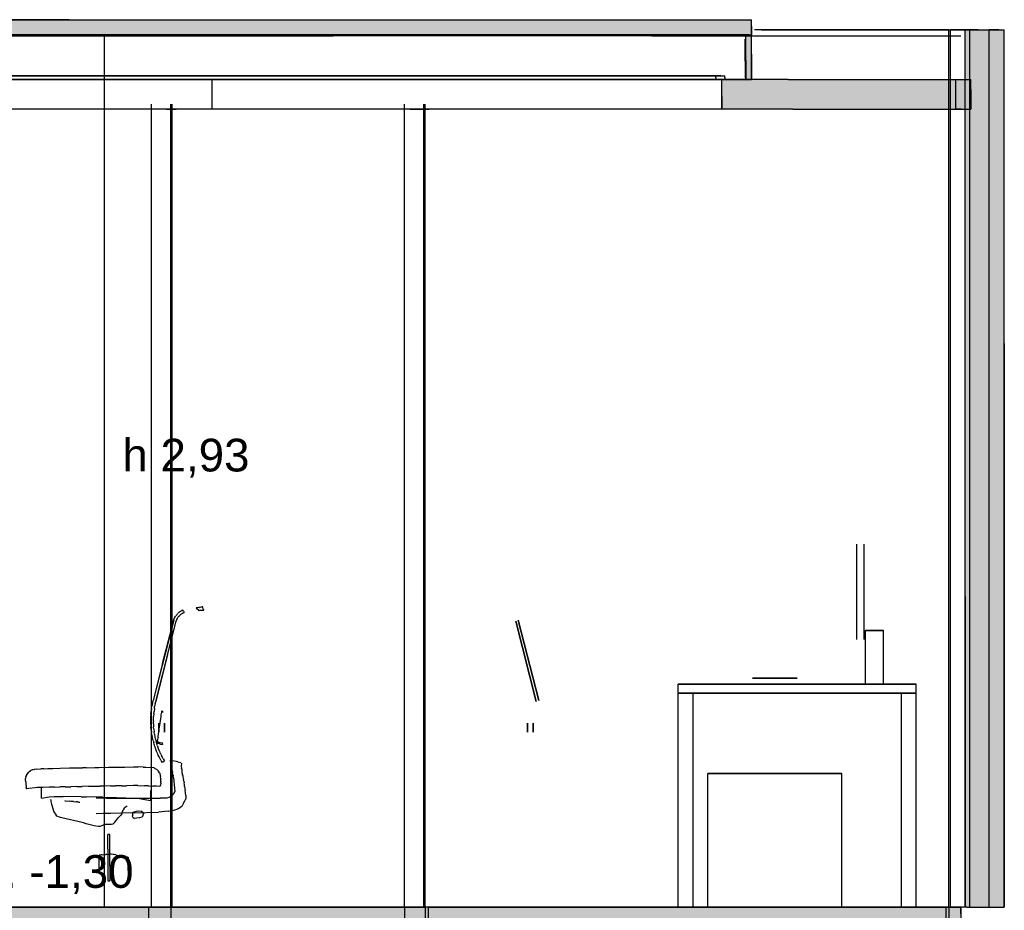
# Model space of a CAD drawing. Header units: millimetres. Extents: x -8253 to 34045, y -61360 to 6071.
# Tile 54 of 67: x 14288 to 17596, y -21311 to -18316. Entities that reach past the tile are written whole.
import ezdxf
from ezdxf.enums import TextEntityAlignment as Align

# ---------------------------------------------------------------- set-up
doc = ezdxf.new("R2010")
doc.units = ezdxf.units.MM
for name, color, linetype in [('S-QUOTE', 40, 'Continuous'), ('S-TAGLIO-ARR', 9, 'Continuous'), ('S-TAGLIO-CS', 9, 'Continuous'), ('S-TAGLIO-MURO', 7, 'Continuous'), ('S-TAGLIO-PAV', 33, 'Continuous'), ('S-TAGLIO-SOFF', 8, 'Continuous'), ('S-TESTI', 7, 'Continuous'), ('S-VISTA', 8, 'Continuous'), ('S-VISTA-ARREDI', 9, 'Continuous')]:
    doc.layers.add(name, color=color, linetype=linetype)
doc.styles.add('VISIO', font='arial.ttf')

msp = doc.modelspace()

# ---------------------------------------------------------------- hatches: boundary and pattern name
at = {"layer": 'S-TAGLIO-CS'}
for points in [[(12312, -18368), (11488, -18368), (11478, -18368), (11468, -18368), (11468, -18346), (11468, -18316), (14454, -18316), (15298, -18316), (16748, -18316), (16748, -18338), (16748, -18368), (16738, -18368), (16728, -18368), (15298, -18368), (12312, -18368)], [(16728, -18368), (16738, -18368), (16748, -18368), (16748, -18432), (16748, -18516), (16736, -18516), (16728, -18516), (16728, -18452), (16728, -18368)], [(17450, -18616), (17432, -18616), (17222, -18616), (16886, -18616), (16648, -18616), (16648, -18574), (16648, -18516), (16656, -18516), (16728, -18516), (16736, -18516), (16748, -18516), (16840, -18516), (16870, -18516), (17222, -18516), (17432, -18516), (17466, -18516), (17484, -18516), (17484, -18552), (17484, -18616), (17450, -18616)]]:
    msp.add_hatch(color=9, dxfattribs=at).paths.add_polyline_path(points)
at = {"layer": 'S-TAGLIO-MURO'}
msp.add_hatch(color=7, dxfattribs=at).paths.add_polyline_path([(17470, -21300), (17464, -21300), (17464, -20256), (17464, -18350), (17508, -18350), (17516, -18350), (17542, -18350), (17544, -18350), (17578, -18350), (17596, -18350), (17596, -19404), (17596, -21300), (17564, -21300), (17544, -21300), (17542, -21300), (17516, -21300), (17470, -21300)])
at = {"layer": 'S-TAGLIO-PAV'}
msp.add_hatch(color=33, dxfattribs=at).paths.add_polyline_path([(10696, -21300), (10780, -21300), (12052, -21300), (12138, -21300), (12288, -21300), (13896, -21300), (13928, -21300), (13952, -21300), (14506, -21300), (14542, -21300), (14908, -21300), (14946, -21300), (14958, -21300), (15294, -21300), (15340, -21300), (16412, -21300), (16456, -21300), (16486, -21300), (16556, -21300), (17246, -21300), (17290, -21300), (17406, -21300), (17410, -21300), (17436, -21300), (17450, -21300), (17450, -21322), (17450, -21360), (17424, -21360), (17410, -21360), (17406, -21360), (17290, -21360), (17246, -21360), (16556, -21360), (16486, -21360), (16456, -21360), (16412, -21360), (15354, -21360), (15340, -21360), (15294, -21360), (14946, -21360), (14908, -21360), (14542, -21360), (14506, -21360), (13952, -21360), (13928, -21360), (13896, -21360), (12288, -21360), (12138, -21360), (12052, -21360), (11926, -21360), (10696, -21360), (10696, -21322), (10696, -21300)])

# ---------------------------------------------------------------- linework, layer by layer
at = {"layer": 'S-QUOTE'}
msp.add_line((14572.5, -21300), (14572.5, -18370), dxfattribs=at)
at = {"layer": 'S-TAGLIO-ARR'}
for p, q in [((14817.9, -20313.7), (14817, -20315)), ((14817.9, -20313.7), (14819, -20312)), ((14820.7, -20310.3), (14819, -20312)), ((14820.7, -20310.3), (14822, -20309)), ((14823.7, -20307.9), (14822, -20309)), ((14823.7, -20307.9), (14825, -20307)), ((14827.3, -20305.9), (14825, -20307)), ((14827.3, -20305.9), (14829, -20305)), ((14830.7, -20303.9), (14829, -20305)), ((14829.7, -20314.9), (14831, -20314)), ((14830.7, -20303.9), (14832, -20303)), ((14832.7, -20313.4), (14831, -20314)), ((14834.3, -20301.9), (14832, -20303)), ((14832.7, -20313.4), (14834, -20313)), ((14835.1, -20311.9), (14834, -20313)), ((14834.3, -20301.9), (14836, -20301)), ((14835.1, -20311.9), (14836, -20311)), ((14837.7, -20304.5), (14836, -20301)), ((14838.3, -20309.9), (14836, -20311)), ((14837.7, -20304.5), (14840, -20309)), ((14838.3, -20309.9), (14840, -20309)), ((14881.6, -20293.8), (14880.6, -20294)), ((14880.6, -20294), (14881.8, -20294.8)), ((14882.3, -20294.2), (14881.6, -20293.8)), ((14881.8, -20294.8), (14890.8, -20302)), ((14882.8, -20293.9), (14882.3, -20294.2)), ((14884.6, -20293.5), (14882.8, -20293.9)), ((14885.4, -20293.5), (14884.6, -20293.5)), ((14890, -20292.7), (14885.4, -20293.5)), ((14890.5, -20292.5), (14890, -20292.7)), ((14890.5, -20292.5), (14891.2, -20292.2)), ((14890.9, -20302.5), (14894, -20301.7)), ((14895.9, -20291.4), (14891.2, -20292.2)), ((14894, -20301.7), (14894.7, -20301.5)), ((14894.7, -20301.5), (14897, -20301.5)), ((14896.6, -20291.4), (14895.9, -20291.4)), ((14896.6, -20291.4), (14897.3, -20291.2)), ((14897, -20301.5), (14897.8, -20301.4)), ((14902, -20290.4), (14897.3, -20291.2)), ((14897.8, -20301.4), (14900.1, -20301.4)), ((14900.6, -20301.4), (14903, -20301)), ((14904.4, -20296.5), (14902, -20290)), ((14902.5, -20290.4), (14902, -20290.4)), ((14903, -20301), (14904.3, -20301)), ((14904.3, -20301), (14905.7, -20301)), ((14904.4, -20296.5), (14905.5, -20299.7)), ((14905.5, -20299.7), (14905.7, -20301)), ((14767.7, -20481.1), (14805, -20335)), ((14784.5, -20451.3), (14813, -20338)), ((14805.4, -20333.3), (14805, -20335)), ((14805.4, -20333.3), (14806, -20331)), ((14806.9, -20329.7), (14806, -20331)), ((14806.9, -20329.7), (14808, -20328)), ((14808.4, -20326.2), (14808, -20328)), ((14808.4, -20326.2), (14809, -20324)), ((14810.3, -20322.7), (14809, -20324)), ((14810.3, -20322.7), (14812, -20321)), ((14812.9, -20319.7), (14812, -20321)), ((14812.9, -20319.7), (14814, -20318)), ((14813.6, -20336.3), (14813, -20338)), ((14813.6, -20336.3), (14814, -20335)), ((14815.3, -20316.7), (14814, -20318)), ((14815.1, -20333.3), (14814, -20335)), ((14815.1, -20333.3), (14816, -20332)), ((14815.3, -20316.7), (14817, -20315)), ((14816.6, -20330.3), (14816, -20332)), ((14816.6, -20330.3), (14817, -20329)), ((14818.1, -20327.3), (14817, -20329)), ((14818.1, -20327.3), (14819, -20326)), ((14820.1, -20324.3), (14819, -20326)), ((14820.1, -20324.3), (14821, -20323)), ((14822.1, -20321.9), (14821, -20323)), ((14822.1, -20321.9), (14823, -20321)), ((14824.7, -20319.9), (14823, -20321)), ((14824.7, -20319.9), (14826, -20319)), ((14827.1, -20317.3), (14826, -20319)), ((14827.1, -20317.3), (14828, -20316)), ((14829.7, -20314.9), (14828, -20316)), ((14784.5, -20451.3), (14745, -20608)), ((14767.7, -20481.1), (14736, -20605)), ((14733.8, -20615), (14736, -20605)), ((14743.2, -20615.5), (14745, -20608)), ((14728.4, -20650.5), (14729, -20641)), ((14730.3, -20633), (14729, -20641)), ((14730.3, -20633), (14732, -20623)), ((14733.8, -20615), (14732, -20623)), ((14738.1, -20649.5), (14739, -20642)), ((14740.1, -20632.5), (14739, -20642)), ((14740.1, -20632.5), (14741, -20625)), ((14743.2, -20615.5), (14741, -20625)), ((14763.9, -20649.2), (14765, -20644)), ((14765, -20642.3), (14765, -20640)), ((14766.8, -20640.6), (14765, -20640)), ((14765, -20644), (14765, -20642.3)), ((14766.9, -20640.6), (14768, -20641)), ((14767.7, -20644.7), (14767, -20644)), ((14767.7, -20644.7), (14768, -20645)), ((14768, -20642.5), (14768, -20641)), ((14768, -20645), (14768, -20642.5)), ((14728.4, -20650.5), (14728, -20658)), ((14728, -20658.6), (14728, -20658)), ((14728, -20661.7), (14728, -20658.6)), ((14728, -20665), (14728, -20661.7)), ((14728, -20668.3), (14728, -20665)), ((14728, -20671), (14728, -20668.3)), ((14728, -20673.8), (14728, -20671)), ((14728, -20673.8), (14728, -20676)), ((14728, -20686), (14728, -20676)), ((14738.1, -20649.5), (14737, -20659)), ((14737, -20661.7), (14737, -20659)), ((14737, -20665), (14737, -20661.7)), ((14737, -20668.3), (14737, -20665)), ((14737, -20671), (14737, -20668.3)), ((14737, -20673.2), (14737, -20671)), ((14737, -20673.2), (14737, -20676)), ((14737, -20684), (14737, -20676)), ((14756.6, -20701.7), (14763, -20659)), ((14763, -20653), (14763.9, -20649.2)), ((14763, -20655), (14763, -20653)), ((14763, -20658.2), (14763, -20656)), ((14763, -20659), (14763, -20658.2)), ((14728, -20686), (14728, -20694)), ((14729.1, -20704), (14728, -20694)), ((14729.1, -20704), (14730, -20712)), ((14737, -20684), (14737, -20694)), ((14737.9, -20701.5), (14737, -20694)), ((14737.9, -20701.5), (14739, -20711)), ((14739.4, -20711.4), (14739, -20711)), ((14753, -20726), (14756.6, -20701.7)), ((14731.7, -20722), (14730, -20712)), ((14731.7, -20722), (14733, -20730)), ((14735.8, -20739.5), (14733, -20730)), ((14735.8, -20739.5), (14738, -20747)), ((14740.3, -20718.5), (14739.4, -20711.4)), ((14740.3, -20718.5), (14742, -20728)), ((14742.4, -20728.9), (14742, -20728)), ((14743.8, -20735.5), (14742.4, -20728.9)), ((14743.8, -20735.5), (14746, -20745)), ((14750.4, -20747), (14751, -20742)), ((14751, -20742), (14752, -20736.3)), ((14752, -20736.3), (14753, -20730)), ((14753, -20727.7), (14753, -20726)), ((14753, -20728), (14753, -20730)), ((14739.1, -20751.5), (14738, -20747)), ((14740, -20755), (14739.1, -20751.5)), ((14741.7, -20760), (14740, -20755)), ((14741.7, -20760), (14743, -20764)), ((14744.8, -20768.9), (14743, -20764)), ((14747, -20775), (14744.8, -20768.9)), ((14747.8, -20749.4), (14746, -20745)), ((14748.1, -20778.4), (14747, -20775)), ((14750, -20755), (14747.8, -20749.4)), ((14750.4, -20747), (14750, -20750)), ((14756.8, -20751.2), (14750, -20750)), ((14750.9, -20757.7), (14750, -20755)), ((14750.9, -20757.7), (14752, -20761)), ((14754.2, -20767.2), (14752, -20761)), ((14753.9, -20745), (14753, -20745)), ((14753.9, -20745), (14754.9, -20745.5)), ((14757, -20775), (14754.2, -20767.2)), ((14754.9, -20745.5), (14757.7, -20745.9)), ((14756.8, -20751.2), (14760.1, -20751.8)), ((14757.4, -20775.9), (14757, -20775)), ((14757.4, -20775.9), (14758, -20777)), ((14757.7, -20745.9), (14759.6, -20745.9)), ((14759.7, -20781.5), (14758, -20777)), ((14759.6, -20745.9), (14767, -20747)), ((14760.1, -20751.8), (14767, -20753)), ((14767, -20748.8), (14767, -20747)), ((14767, -20749.5), (14767, -20748.8)), ((14767, -20750.7), (14767, -20749.5)), ((14767, -20751), (14767, -20753)), ((14748.1, -20778.4), (14749, -20781)), ((14750.1, -20783.2), (14749, -20781)), ((14751.2, -20785.5), (14750.1, -20783.2)), ((14752.4, -20787.7), (14751.2, -20785.5)), ((14752.9, -20788.9), (14752.4, -20787.7)), ((14756, -20795), (14752.9, -20788.9)), ((14756.6, -20796.1), (14756, -20795)), ((14756.6, -20796.1), (14757, -20797)), ((14761.5, -20806.1), (14757, -20797)), ((14760.8, -20783.7), (14759.7, -20781.5)), ((14761.9, -20786), (14760.8, -20783.7)), ((14761.5, -20806.1), (14765, -20813)), ((14761.9, -20786), (14765, -20793)), ((14765.6, -20794.1), (14765, -20793)), ((14766, -20795), (14765.6, -20794.1)), ((14769.6, -20800.8), (14766, -20795)), ((14768.9, -20810.8), (14774, -20808)), ((14769.6, -20800.8), (14774, -20808)), ((14795.6, -20816.2), (14794, -20805.5)), ((14818.5, -20811.3), (14795.1, -20806.5)), ((14322.2, -20842.6), (14317, -20846.9)), ((14323, -20841.9), (14322.2, -20842.6)), ((14329, -20838.4), (14323, -20841.9)), ((14329, -20838.4), (14330, -20838)), ((14336.4, -20837.1), (14330, -20838)), ((14336.4, -20837.1), (14337.1, -20836.9)), ((14343.1, -20836.4), (14337, -20837)), ((14343.1, -20836.4), (14359, -20835)), ((14368.2, -20834.6), (14359, -20835)), ((14368.2, -20834.6), (14382, -20834)), ((14382, -20834), (14398.5, -20833.6)), ((14398.5, -20833.6), (14423.3, -20832.7)), ((14423.3, -20832.7), (14454.8, -20832)), ((14454.8, -20832), (14468, -20831.7)), ((14468, -20831.7), (14498.1, -20831)), ((14511, -20831), (14498.1, -20831)), ((14511, -20831), (14540.4, -20830.3)), ((14540.4, -20830.3), (14553, -20830)), ((14553, -20830), (14586, -20829.3)), ((14586, -20829.3), (14600, -20829)), ((14600, -20829), (14628.3, -20829)), ((14628.3, -20829), (14641, -20829)), ((14641, -20829), (14670, -20828.4)), ((14670, -20828.4), (14686, -20828)), ((14702.6, -20828.7), (14686, -20828)), ((14702.6, -20828.7), (14709, -20829)), ((14710.5, -20829.1), (14709, -20829)), ((14710.5, -20829.1), (14729, -20830)), ((14730.3, -20830.3), (14729, -20830)), ((14731, -20830.4), (14730.3, -20830.3)), ((14739, -20832), (14731, -20830.4)), ((14741.3, -20833.2), (14739, -20832)), ((14741.3, -20833.2), (14747, -20836)), ((14749, -20838), (14747, -20836)), ((14749, -20838), (14754, -20843)), ((14757.5, -20848.6), (14754, -20843)), ((14768.9, -20810.8), (14765, -20813)), ((14795.9, -20817.7), (14795.6, -20816.2)), ((14795.9, -20817.7), (14796.5, -20820.4)), ((14797.2, -20830.4), (14796.5, -20820.4)), ((14797.5, -20833), (14797.2, -20830.4)), ((14800, -20839.9), (14797.5, -20833)), ((14800, -20839.9), (14801.1, -20847.1)), ((14818.5, -20811.3), (14829.3, -20813.9)), ((14830.7, -20818), (14829.6, -20824.6)), ((14829.6, -20824.6), (14829.9, -20826)), ((14829.9, -20826), (14831.4, -20834.1)), ((14830, -20814.3), (14830.7, -20818)), ((14831.5, -20835.2), (14831.4, -20834.1)), ((14831.5, -20835.2), (14831.8, -20836.5)), ((14831.8, -20836.5), (14832.5, -20845.6)), ((14307.9, -20861), (14307, -20867)), ((14307, -20867), (14307, -20867.7)), ((14307, -20871), (14307, -20867.7)), ((14307.6, -20878.2), (14307, -20871)), ((14307.9, -20861), (14308.1, -20859.9)), ((14311.6, -20853.8), (14308.1, -20859.9)), ((14311.6, -20853.8), (14312, -20852.9)), ((14316.3, -20847.7), (14312, -20852.9)), ((14316.3, -20847.7), (14317, -20846.9)), ((14757.5, -20848.6), (14759, -20851)), ((14760.4, -20858), (14759, -20851)), ((14760.4, -20858), (14761, -20861)), ((14761, -20861.6), (14761, -20861)), ((14761.7, -20868.6), (14761, -20862)), ((14761.7, -20868.6), (14762, -20871)), ((14762, -20877.3), (14762, -20871)), ((14802.9, -20856.5), (14801.1, -20847.1)), ((14802.9, -20856.5), (14803, -20858)), ((14803, -20861.2), (14803, -20858)), ((14803, -20861.2), (14803, -20862)), ((14803, -20862), (14805.1, -20873.4)), ((14805.1, -20873.4), (14805.1, -20878.5)), ((14832.5, -20845.6), (14832.6, -20846.9)), ((14832.6, -20846.9), (14835, -20854.4)), ((14835, -20856), (14835, -20854.4)), ((14835.3, -20857.6), (14835, -20856)), ((14835.3, -20857.6), (14835.5, -20858.9)), ((14835.5, -20858.9), (14836, -20862)), ((14836, -20862), (14838.2, -20870.7)), ((14839.3, -20876), (14838.2, -20870.7)), ((14839.3, -20876), (14840, -20882)), ((14307.6, -20878.2), (14307.6, -20883.4)), ((14307.6, -20883.4), (14308.8, -20897.3)), ((14309, -20899), (14308.8, -20897.3)), ((14309, -20899.1), (14309.4, -20899.6)), ((14309.4, -20900), (14309.4, -20900.6)), ((14309.8, -20901), (14309.4, -20900.6)), ((14309.8, -20901), (14310.4, -20901)), ((14310.4, -20901.6), (14310.4, -20901)), ((14310.8, -20902), (14310.4, -20901.6)), ((14311.4, -20902), (14310.8, -20902)), ((14318.4, -20901.3), (14312, -20902.2)), ((14339.5, -20898.9), (14318.4, -20901.3)), ((14347.5, -20898), (14339.5, -20898.9)), ((14365.7, -20897.1), (14347.5, -20898)), ((14361, -20921.4), (14361, -20900)), ((14386.5, -20896.5), (14365.7, -20897.1)), ((14404.4, -20896), (14386.5, -20896.5)), ((14404.4, -20896), (14422, -20895.5)), ((14441.4, -20895.5), (14422, -20895.5)), ((14441.4, -20895.5), (14459, -20895)), ((14480, -20894.5), (14459, -20895)), ((14480, -20894.5), (14497.5, -20894)), ((14518.5, -20893.5), (14497.5, -20894)), ((14518.5, -20893.5), (14538.5, -20893.4)), ((14538.5, -20893.4), (14556.4, -20893)), ((14572, -20893), (14556.4, -20893)), ((14592.9, -20892.4), (14572, -20893)), ((14592.9, -20892.4), (14609, -20892)), ((14631.1, -20892), (14609, -20892)), ((14631.1, -20892), (14646.6, -20892)), ((14669.8, -20891.4), (14646.6, -20892)), ((14684.6, -20891), (14669.8, -20891.4)), ((14684.6, -20891), (14707.3, -20891.6)), ((14720, -20892), (14707.3, -20891.6)), ((14720, -20892), (14734.4, -20892.7)), ((14728, -20909.2), (14728, -20907.2)), ((14728, -20930), (14728, -20909.2)), ((14747.4, -20893.4), (14734.4, -20892.7)), ((14758, -20894), (14747.4, -20893.4)), ((14758, -20894), (14758.6, -20894)), ((14759, -20893.9), (14759, -20893)), ((14759.3, -20893), (14760, -20893)), ((14760, -20892.7), (14760, -20892)), ((14760.3, -20892), (14761, -20892)), ((14761.7, -20882.8), (14761, -20890)), ((14761, -20890.7), (14761, -20890)), ((14761, -20891.7), (14761, -20891)), ((14761.7, -20882.8), (14762, -20880)), ((14762, -20877.3), (14762, -20880)), ((14805.1, -20878.5), (14806.2, -20887.9)), ((14806.2, -20887.9), (14806.2, -20888.4)), ((14806.2, -20888.4), (14809, -20911)), ((14840.8, -20888.9), (14840, -20882)), ((14841.7, -20894.8), (14840.8, -20888.9)), ((14841.7, -20894.8), (14844, -20907)), ((14845.4, -20924.1), (14844, -20907)), ((14361, -20933), (14361, -20921.4)), ((14361, -20933), (14386.6, -20929.2)), ((14386.6, -20929.2), (14403.4, -20928)), ((14391.9, -20938.9), (14391.8, -20938)), ((14391.9, -20938.9), (14392.5, -20944.2)), ((14403.4, -20928), (14434, -20928)), ((14494.3, -20928.8), (14434, -20928)), ((14439.8, -20942.1), (14439, -20942)), ((14439.8, -20942.1), (14454.8, -20944)), ((14494.3, -20928.8), (14511, -20929)), ((14567.3, -20930.6), (14511, -20929)), ((14579.3, -20933), (14545, -20933)), ((14567.3, -20930.6), (14582, -20931)), ((14579.3, -20933), (14648.8, -20933)), ((14643.7, -20933.4), (14582, -20931)), ((14643.7, -20933.4), (14658, -20934)), ((14648.8, -20933), (14702.7, -20933)), ((14658, -20934), (14690, -20934.8)), ((14690, -20934.8), (14708.1, -20937.9)), ((14702.7, -20933), (14712, -20933)), ((14708.1, -20937.9), (14728, -20941.4)), ((14712, -20933), (14721.7, -20933)), ((14721.7, -20933), (14741.2, -20933)), ((14728, -20934.9), (14728, -20930)), ((14728, -20940), (14728, -20934.9)), ((14728, -20940), (14728, -20941.4)), ((14741.2, -20933), (14753.7, -20933)), ((14753.7, -20933), (14756.4, -20933)), ((14756.4, -20933), (14759, -20933)), ((14768.4, -20933), (14759, -20933)), ((14772.3, -20933), (14768.4, -20933)), ((14781.7, -20933), (14772.3, -20933)), ((14785.4, -20932.1), (14781.7, -20933)), ((14794, -20929), (14785.4, -20932.1)), ((14796.2, -20927.2), (14794, -20929)), ((14803.2, -20921), (14796.2, -20927.2)), ((14804.3, -20918.8), (14803.2, -20921)), ((14809, -20911), (14804.3, -20918.8)), ((14838.1, -20950.6), (14842.1, -20942.1)), ((14842.1, -20942.1), (14844.7, -20938.2)), ((14846, -20934), (14844.7, -20938.2)), ((14845.4, -20924.1), (14846, -20927)), ((14846, -20927), (14846.3, -20929.4)), ((14846.3, -20929.4), (14846, -20932)), ((14846, -20932.6), (14846, -20932)), ((14846, -20933.5), (14846, -20932.6)), ((14392.5, -20944.2), (14394.9, -20953.2)), ((14394.9, -20953.2), (14402.5, -20979.7)), ((14460.3, -20944.2), (14454.8, -20944)), ((14468.7, -20944.6), (14460.3, -20944.2)), ((14468.7, -20944.6), (14477.4, -20945.4)), ((14481.5, -20945.8), (14477.4, -20945.4)), ((14481.5, -20945.8), (14483.2, -20946)), ((14483.2, -20946), (14486.1, -20946.5)), ((14486.1, -20946.5), (14489, -20947)), ((14489, -20947), (14489.9, -20947)), ((14630.7, -20986), (14635.5, -20972.9)), ((14638, -20966.7), (14635.5, -20972.9)), ((14648.4, -20960.3), (14638, -20966.7)), ((14648.4, -20960.3), (14649, -20960)), ((14680.1, -20977), (14687, -20975.9)), ((14687, -20975.9), (14696.4, -20976.7)), ((14800.7, -20974.9), (14796, -20976)), ((14800.7, -20974.9), (14817, -20971)), ((14820.8, -20968.3), (14817, -20971)), ((14820.8, -20968.3), (14834, -20959)), ((14838.1, -20950.6), (14834, -20959)), ((14402.5, -20979.7), (14410.1, -20990.3)), ((14412.8, -20993.7), (14410.1, -20990.3)), ((14424.9, -20998.3), (14412.8, -20993.7)), ((14429, -20999.7), (14424.9, -20998.3)), ((14458.6, -21006.5), (14429, -20999.7)), ((14468, -21008.6), (14458.6, -21006.5)), ((14497.9, -21015.6), (14468, -21008.6)), ((14568.4, -20985.3), (14545, -20986)), ((14592.1, -20984.6), (14568.4, -20985.3)), ((14672.7, -20982.3), (14592.1, -20984.6)), ((14607, -21014), (14611.6, -21008.1)), ((14611.6, -21008.1), (14618, -21000)), ((14618, -21000), (14627.2, -20990.1)), ((14630.7, -20986), (14627.2, -20990.1)), ((14667.1, -20985.7), (14666, -20993.1)), ((14668.1, -20997.4), (14666, -20993.1)), ((14667.6, -20981), (14667.1, -20985.7)), ((14667.6, -20981), (14672.7, -20979.3)), ((14668.1, -20997.4), (14673.3, -21002)), ((14672.7, -20979.3), (14680.1, -20977)), ((14672.7, -20982.3), (14754, -20980)), ((14680.2, -21000.9), (14673.3, -21002)), ((14690.4, -20999.1), (14680.2, -21000.9)), ((14697.9, -20996.9), (14690.4, -20999.1)), ((14696.4, -20976.7), (14702.1, -20981.3)), ((14701.3, -20993.9), (14697.9, -20996.9)), ((14701.3, -20993.9), (14703, -20986.4)), ((14702.1, -20981.3), (14703, -20986.4)), ((14786.5, -20976.9), (14754, -20980)), ((14786.5, -20976.9), (14796, -20976)), ((14502, -21016.7), (14497.9, -21015.6)), ((14511, -21019.4), (14502, -21016.7)), ((14538.2, -21027), (14511, -21019.4)), ((14552.6, -21028.5), (14538.2, -21027)), ((14557, -21029), (14552.6, -21028.5)), ((14569.1, -21024.4), (14557, -21029)), ((14573, -21022.5), (14569.1, -21024.4)), ((14582.9, -21022), (14573, -21022.5)), ((14592, -21022), (14582.9, -21022)), ((14596.3, -21021.5), (14592, -21022)), ((14601, -21021), (14596.3, -21021.5)), ((14601, -21021), (14603.9, -21017.6)), ((14603.9, -21017.6), (14607, -21014)), ((14583.5, -21104.8), (14583.5, -21056)), ((14590.1, -21056), (14583.5, -21056)), ((14590.1, -21162.2), (14590.1, -21056)), ((14583.5, -21104.8), (14583.5, -21211)), ((14553.9, -21130.4), (14554.6, -21125.6)), ((14553.9, -21130.4), (14554.1, -21132.1)), ((14554.1, -21167.2), (14554.1, -21132.1)), ((14556.7, -21124.7), (14554.6, -21124.8)), ((14554.6, -21124.8), (14554.6, -21125.6)), ((14561.8, -21123.8), (14556.7, -21124.7)), ((14562.9, -21123.9), (14561.8, -21123.8)), ((14564.7, -21123.8), (14562.9, -21123.9)), ((14564.7, -21123.8), (14575.7, -21123)), ((14580.5, -21123), (14575.7, -21123)), ((14580.5, -21123), (14592.9, -21122.2)), ((14594.5, -21122.2), (14592.9, -21122.2)), ((14601.9, -21123), (14594.5, -21122.2)), ((14610.1, -21124.5), (14602.5, -21123.1)), ((14610.1, -21124.5), (14624.4, -21127)), ((14641, -21130.2), (14624.4, -21127)), ((14649.8, -21131.8), (14641, -21130.2)), ((14650.2, -21131.9), (14651.5, -21132.1)), ((14651.5, -21132.3), (14651.3, -21140.5)), ((14651.3, -21156.7), (14651.3, -21140.5)), ((14554.1, -21167.2), (14554.1, -21172)), ((14554.1, -21172), (14554.2, -21173.5)), ((14554.2, -21173.5), (14554.2, -21178.4)), ((14590.1, -21162.2), (14590.1, -21211)), ((14651.3, -21156.7), (14651.3, -21173.5)), ((14651.3, -21173.5), (14651.8, -21182.4)), ((14554.2, -21178.4), (14554.2, -21180)), ((14651.8, -21182.4), (14651.8, -21183.3)), ((14583.9, -21211), (14590.1, -21211))]:
    msp.add_line(p, q, dxfattribs=at)
at = {"layer": 'S-TAGLIO-CS'}
for p, q in [((14454, -18317), (11467, -18317)), ((14454, -18317), (15298.7, -18317)), ((15298.7, -18317), (16747, -18317)), ((16747, -18338.7), (16747, -18317)), ((16747, -18338.7), (16747, -18367)), ((12311.7, -18367), (15298.7, -18367)), ((15298.7, -18367), (16747, -18367)), ((16725, -18455.7), (16725, -18382)), ((16738.3, -18367), (16727, -18367)), ((16727, -18452), (16727, -18367)), ((16738.3, -18367), (16747, -18367)), ((16747, -18432.1), (16747, -18367)), ((16725, -18455.7), (16725, -18512)), ((16727, -18452), (16727, -18517)), ((16747, -18432.1), (16747, -18517)), ((16644, -18505), (16627, -18505)), ((16627, -18511.9), (16627, -18505)), ((16627, -18511.9), (16627, -18517)), ((16639.7, -18517), (16627, -18517)), ((16639.7, -18517), (16657, -18517)), ((16644, -18505), (16657, -18505)), ((16840.7, -18517), (16647, -18517)), ((16647, -18574), (16647, -18517)), ((16657, -18510.2), (16657, -18505)), ((16657, -18510.2), (16657, -18517)), ((16735.6, -18517), (16727, -18517)), ((16735.6, -18517), (16747, -18517)), ((16869.3, -18517), (16840.7, -18517)), ((16869.3, -18517), (17221, -18517)), ((17221, -18517), (17431.1, -18517)), ((17431.1, -18517), (17433, -18517)), ((17433, -18517), (17466.1, -18517)), ((17466.1, -18517), (17483, -18517)), ((17483, -18551.3), (17483, -18517)), ((17483, -18551.3), (17483, -18617)), ((16647, -18574), (16647, -18617)), ((16885.9, -18617), (16647, -18617)), ((16885.9, -18617), (17221, -18617)), ((17221, -18617), (17431.1, -18617)), ((17431.1, -18617), (17433, -18617)), ((17450.5, -18617), (17433, -18617)), ((17450.5, -18617), (17483, -18617))]:
    msp.add_line(p, q, dxfattribs=at)
at = {"layer": 'S-TAGLIO-MURO'}
for p, q in [((17507.9, -18350), (17465, -18350)), ((17465, -20255.9), (17465, -18350)), ((17507.9, -18350), (17516.4, -18350)), ((17516.4, -18350), (17542, -18350)), ((17542, -18350), (17545, -18350)), ((17577.3, -18350), (17545, -18350)), ((17577.3, -18350), (17595, -18350)), ((17595, -19404.9), (17595, -18350)), ((17595, -19404.9), (17595, -21300)), ((17465, -20255.9), (17465, -21300)), ((17469.8, -21300), (17465, -21300)), ((17469.8, -21300), (17516.4, -21300)), ((17516.4, -21300), (17542, -21300)), ((17542, -21300), (17545, -21300)), ((17545, -21300), (17563.3, -21300)), ((17563.3, -21300), (17595, -21300))]:
    msp.add_line(p, q, dxfattribs=at)
at = {"layer": 'S-TAGLIO-PAV'}
for p, q in [((13952.4, -21300), (14506.8, -21300)), ((14506.8, -21300), (14542.2, -21300)), ((14542.2, -21300), (14908.2, -21300)), ((14908.2, -21300), (14946.4, -21300)), ((14946.4, -21300), (14958.3, -21300)), ((14958.3, -21300), (15293.5, -21300)), ((15293.5, -21300), (15340.3, -21300)), ((16412.1, -21300), (15340.3, -21300)), ((16412.1, -21300), (16455.1, -21300)), ((16455.1, -21300), (16485.9, -21300)), ((16485.9, -21300), (16556.1, -21300)), ((16556.1, -21300), (17246.1, -21300)), ((17246.1, -21300), (17289.7, -21300)), ((17289.7, -21300), (17406.1, -21300)), ((17406.1, -21300), (17410, -21300)), ((17410, -21300), (17436.1, -21300)), ((17436.1, -21300), (17450, -21300)), ((17450, -21321.1), (17450, -21300))]:
    msp.add_line(p, q, dxfattribs=at)
at = {"layer": 'S-TAGLIO-SOFF'}
for p, q in [((13952.4, -18370), (14506.8, -18370)), ((14506.8, -18370), (14542.2, -18370)), ((14542.2, -18370), (14908.2, -18370)), ((14908.2, -18370), (14946.4, -18370)), ((14946.4, -18370), (14958.3, -18370)), ((14958.3, -18370), (15293.5, -18370)), ((15293.5, -18370), (15340.3, -18370)), ((16412.1, -18370), (15340.3, -18370)), ((16412.1, -18370), (16455.1, -18370)), ((16455.1, -18370), (16485.9, -18370)), ((16485.9, -18370), (16556.1, -18370)), ((16556.1, -18370), (17246.1, -18370)), ((17246.1, -18370), (17289.7, -18370)), ((17289.7, -18370), (17406.1, -18370)), ((17406.1, -18370), (17410, -18370)), ((17410, -18370), (17436.1, -18370)), ((17436.1, -18370), (17450, -18370))]:
    msp.add_line(p, q, dxfattribs=at)
at = {"layer": 'S-VISTA'}
for p, q in [((13412, -18317), (16747, -18317)), ((16747, -18367), (16747, -18317)), ((17410, -18350), (16756.3, -18350)), ((16780, -18350), (17480, -18350)), ((17410, -21300), (17410, -18350)), ((17465, -18350), (17415, -18350)), ((17415, -21300), (17415, -18350)), ((17465, -21300), (17465, -18350)), ((17480, -18350), (17545, -18350)), ((17480, -21300), (17480, -18350)), ((17545, -18350), (17595, -18350)), ((17545, -21300), (17545, -18350)), ((17545, -21300), (17545, -18350)), ((17595, -21300), (17595, -18350)), ((13412, -18367), (16747, -18367)), ((13412, -18367), (16747, -18367)), ((16727, -18367), (13412, -18367)), ((16727, -18517), (16727, -18367)), ((16747, -18517), (16747, -18367)), ((16785.9, -18370), (17400, -18370)), ((17410, -18370), (17450, -18370)), ((13412, -18505), (16657, -18505)), ((16627, -18505), (13412, -18505)), ((14934, -18517), (13412, -18517)), ((13412, -18517), (16657, -18517)), ((16627, -18517), (13412, -18517)), ((13412, -18517), (16747, -18517)), ((16727, -18517), (13412, -18517)), ((16647, -18517), (14934, -18517)), ((14934, -18617), (14934, -18517)), ((16647, -18617), (16647, -18517)), ((17433, -18517), (17483, -18517)), ((17433, -18617), (17433, -18517)), ((17483, -18617), (17483, -18517)), ((14934, -18617), (13412, -18617)), ((14730, -21300), (14730, -18600)), ((14780.5, -18617), (14813, -18617)), ((14795, -21300), (14795, -18600)), ((14800, -21300), (14800, -18600)), ((16647, -18617), (14934, -18617)), ((15580, -21300), (15580, -18600)), ((15598, -18617), (15663, -18617)), ((15645, -21300), (15645, -18600)), ((15650, -21300), (15650, -18600)), ((17433, -18617), (17483, -18617)), ((14730, -21300), (13580, -21300)), ((13580, -21300), (14720, -21300)), ((14720, -21300), (14795, -21300)), ((14720, -21300), (14720, -21360)), ((14795, -21300), (14730, -21300)), ((14795, -21300), (15580, -21300)), ((14795, -21300), (14795, -21360)), ((14795, -21300), (14795, -21360)), ((15580, -21300), (14800, -21300)), ((15645, -21300), (15580, -21300)), ((15580, -21300), (15650, -21300)), ((15580, -21300), (15580, -21360)), ((17410, -21300), (15650, -21300)), ((15650, -21300), (15650, -21360)), ((15660, -21300), (17400, -21300)), ((15660, -21300), (15660, -21360)), ((17400, -21300), (17400, -21360)), ((17410, -21300), (17450, -21300)), ((17410, -21300), (17410, -21360)), ((17465, -21300), (17415, -21300)), ((17450, -21300), (17450, -21360)), ((17480, -21300), (17545, -21300)), ((17545, -21300), (17595, -21300))]:
    msp.add_line(p, q, dxfattribs=at)
at = {"layer": 'S-VISTA-ARREDI'}
for p, q in [((17100, -20400), (17100, -20080)), ((17100, -20400), (17100, -20080)), ((17100, -20400), (17100, -20080)), ((17100, -20400), (17100, -20080)), ((17100, -20400), (17100, -20080)), ((17100, -20400), (17100, -20080)), ((17125, -20400), (17125, -20080)), ((17125, -20400), (17125, -20080)), ((17125, -20400), (17125, -20080)), ((17125, -20400), (17125, -20080)), ((17125, -20400), (17125, -20080)), ((17125, -20400), (17125, -20080)), ((14805, -20335), (14736, -20605)), ((14745, -20608), (14813, -20338)), ((16023, -20608), (15955, -20338)), ((15955, -20338), (16023, -20608)), ((15963, -20335), (16032, -20605)), ((16032, -20605), (15963, -20335)), ((17130, -20370), (17190, -20370)), ((17190, -20370), (17130, -20370)), ((17130, -20550), (17130, -20370)), ((17130, -20550), (17130, -20370)), ((17130, -20370), (17190, -20370)), ((17190, -20370), (17130, -20370)), ((17130, -20550), (17130, -20370)), ((17130, -20550), (17130, -20370)), ((17130, -20370), (17190, -20370)), ((17190, -20370), (17130, -20370)), ((17130, -20550), (17130, -20370)), ((17130, -20550), (17130, -20370)), ((17190, -20550), (17190, -20370)), ((17190, -20550), (17190, -20370)), ((17190, -20550), (17190, -20370)), ((17190, -20550), (17190, -20370)), ((17190, -20550), (17190, -20370)), ((17190, -20550), (17190, -20370)), ((16750, -20530), (16900, -20530)), ((16900, -20530), (16750, -20530)), ((16500, -20550), (17300, -20550)), ((17300, -20550), (16500, -20550)), ((16500, -20580), (16500, -20550)), ((16500, -20580), (16500, -20550)), ((16750, -20550), (16900, -20550)), ((16900, -20550), (16750, -20550)), ((17130, -20550), (17190, -20550)), ((17190, -20550), (17130, -20550)), ((17130, -20550), (17190, -20550)), ((17190, -20550), (17130, -20550)), ((17130, -20550), (17190, -20550)), ((17190, -20550), (17130, -20550)), ((17300, -20580), (17300, -20550)), ((17300, -20580), (17300, -20550)), ((16500, -20580), (17300, -20580)), ((17300, -20580), (16500, -20580)), ((16500, -21300), (16500, -20580)), ((16500, -21300), (16500, -20580)), ((16500, -20580), (16550, -20580)), ((16500, -21300), (16500, -20580)), ((16500, -21300), (16500, -20580)), ((16550, -21300), (16550, -20580)), ((16550, -21300), (16550, -20580)), ((16550, -21300), (16550, -20580)), ((16550, -21300), (16550, -20580)), ((17250, -20580), (17300, -20580)), ((17250, -21300), (17250, -20580)), ((17250, -21300), (17250, -20580)), ((17250, -21300), (17250, -20580)), ((17250, -21300), (17250, -20580)), ((17300, -21300), (17300, -20580)), ((17300, -21300), (17300, -20580)), ((17300, -21300), (17300, -20580)), ((17300, -21300), (17300, -20580)), ((17300, -20950), (17300, -20580)), ((17300, -20950), (17300, -20580)), ((14755, -20681), (14755, -20712)), ((14755, -20712), (14755, -20681)), ((14774, -20681), (14774, -20712)), ((14774, -20712), (14774, -20681)), ((15994, -20681), (15994, -20712)), ((15994, -20712), (15994, -20681)), ((15994, -20681), (15994, -20712)), ((15994, -20712), (15994, -20681)), ((16013, -20681), (16013, -20712)), ((16013, -20712), (16013, -20681)), ((16013, -20681), (16013, -20712)), ((16013, -20712), (16013, -20681)), ((16600, -20850), (17050, -20850)), ((17050, -20850), (16600, -20850)), ((16600, -21300), (16600, -20850)), ((16600, -21300), (16600, -20850)), ((17050, -21300), (17050, -20850)), ((17050, -21300), (17050, -20850)), ((16500, -21300), (16550, -21300)), ((16550, -21300), (16500, -21300)), ((16500, -21300), (16550, -21300)), ((16550, -21300), (16500, -21300)), ((16600, -21300), (17050, -21300)), ((17050, -21300), (16600, -21300)), ((17250, -21300), (17300, -21300)), ((17300, -21300), (17250, -21300)), ((17250, -21300), (17300, -21300)), ((17300, -21300), (17250, -21300))]:
    msp.add_line(p, q, dxfattribs=at)

# ---------------------------------------------------------------- texts
at = {"layer": 'S-QUOTE', "style": 'VISIO'}
msp.add_text('h 2,93', height=110, dxfattribs=at).set_placement((14632.5, -19835))
at = {"layer": 'S-TESTI', "style": 'VISIO'}
msp.add_text('Ufficio  pav. -1,30', height=110, dxfattribs=at).set_placement((14072.5, -21180), align=Align.MIDDLE_CENTER)

doc.saveas('drawing.dxf')
